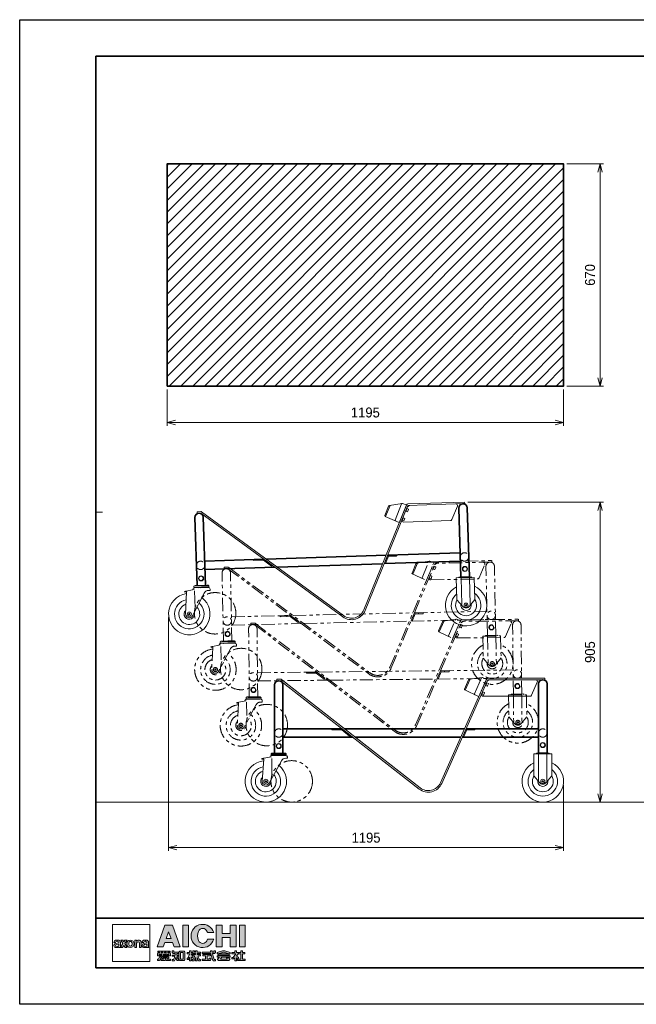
# Model space of a CAD drawing. Header units: millimetres. Extents: x 0 to 4200, y 0 to 2970.
# Tile 1 of 3: x 0 to 1859, y 0 to 2970. Entities that reach past the tile are written whole.
import ezdxf

# ---------------------------------------------------------------- set-up
doc = ezdxf.new("R2010")
doc.units = ezdxf.units.MM
doc.header["$LTSCALE"] = 10
doc.linetypes.add('ACISOTGB', pattern=[9, 4, -1, 1, -1, 1, -1])
doc.linetypes.add('AM_ISO02W050x2', pattern=[3.75, 3, -0.75])
doc.layers.get('0').update_dxf_attribs({"lineweight": 35})
doc.layers.get('Defpoints').update_dxf_attribs({"lineweight": 35})
for name, color, linetype, lineweight in [('ねじ類', 211, 'Continuous', 20), ('ハッチング', 140, 'Continuous', 9), ('中線', 3, 'Continuous', 20), ('中線2', 2, 'Continuous', 20), ('図枠', 7, 'Continuous', 35), ('太線', 7, 'Continuous', 35), ('寸法線', 1, 'Continuous', 13), ('想像線', 130, 'ACISOTGB', 13), ('細線', 1, 'Continuous', 13), ('隠線', 230, 'AM_ISO02W050x2', 13)]:
    doc.layers.add(name, color=color, linetype=linetype, lineweight=lineweight)
doc.styles.get("Standard").update_dxf_attribs({"font": 'HGPGothicM.ttf'})
doc.dimstyles.new('AICHI_JIS$0', dxfattribs={"dimtxt": 3, "dimasz": 2.5, "dimexe": 1, "dimexo": 1, "dimgap": 1.5, "dimtad": 3, "dimdec": 8, "dimdsep": 46, "dimtxsty": 'Standard', "dimblk": 'OPEN30', "dimcen": 0, "dimclrd": 1, "dimclre": 1, "dimclrt": 2, "dimazin": 2, "dimtp": 0.1, "dimtm": 0.1, "dimtfac": 0.71, "dimtdec": 8, "dimtmove": 0, "dimatfit": 3, "dimldrblk": 'OPEN30', "dimfxl": 20, "dimlwd": -1, "dimlwe": -1, "dimarcsym": 1})

# ---------------------------------------------------------------- blocks, each defined once
blk = doc.blocks.new('AICHI_SEIHIN_A3')
at = {"layer": '図枠'}
h = blk.add_hatch(color=256, dxfattribs=at)
h.paths.add_polyline_path([(46.02, 23.87), (43.77, 23.87), (41.4, 17.37), (43.27, 17.37), (43.72, 18.62), (46.08, 18.62), (46.52, 17.37), (48.4, 17.37)])
h.paths.add_polyline_path([(44.17, 19.87), (44.9, 21.85), (45.62, 19.87)], flags=16)
h.paths.add_polyline_path([(50.9, 23.87), (49.15, 23.87), (49.15, 17.37), (50.9, 17.37)])
h.paths.add_polyline_path([(53.91, 22.01, -0.679374), (56.47, 22.01, -0.02685), (56.59, 21.62), (58.5, 21.62, 6.854102), (58.5, 19.62), (56.59, 19.62, -0.02685), (56.47, 19.24, -0.679374), (53.91, 19.24, -0.190917)])
h.paths.add_polyline_path([(65.25, 23.87), (63.5, 23.87), (63.5, 21.37), (61, 21.37), (61, 23.87), (59.25, 23.87), (59.25, 17.37), (61, 17.37), (61, 20.12), (63.5, 20.12), (63.5, 17.37), (65.25, 17.37)])
h.paths.add_polyline_path([(68, 23.87), (66.25, 23.87), (66.25, 17.37), (68, 17.37)])
h = blk.add_hatch(color=256, dxfattribs=at)
h.paths.add_polyline_path([(29.62, 19.37), (29.16, 19.37, 0.414214), (28.41, 18.62), (28.91, 18.62, -0.414214), (29.28, 19), (29.5, 19, -0.40221), (29.87, 18.64, -0.370133), (29.82, 18.56), (28.85, 18.32, 0.916054), (29, 17.12), (29.5, 17.12, 0.162278), (29.87, 17.25, 0.043124), (29.91, 17.12), (30.42, 17.12, -0.085165), (30.37, 17.37), (30.37, 18.62, 0.414214)])
h.paths.add_polyline_path([(29.87, 18.19), (29.87, 17.69, -0.289702), (29.13, 17.39, -0.807898), (29.11, 18)], flags=16)
h.paths.add_polyline_path([(32.36, 19.37), (31.73, 19.37), (31.42, 18.84), (31.11, 19.37), (30.48, 19.37), (31.11, 18.3), (30.42, 17.12), (31.04, 17.12), (31.42, 17.77), (31.79, 17.12), (32.42, 17.12), (31.73, 18.3)])
h.paths.add_polyline_path([(32.25, 18.25, 1), (34.5, 18.25, 1)])
h.paths.add_polyline_path([(33.8, 18.69, -0.190913), (33.8, 17.81, -0.679397), (32.98, 17.81, -0.190913), (32.98, 18.69, -0.679397)], flags=16)
h.paths.add_polyline_path([(35.25, 19.04), (35.25, 19.37), (34.75, 19.37), (34.75, 17.12), (35.25, 17.12), (35.25, 18.44, -1), (36.12, 18.44), (36.12, 17.12), (36.62, 17.12), (36.62, 18.62, 0.742955)])
h.paths.add_polyline_path([(38.12, 19.37), (37.66, 19.37, 0.414214), (36.91, 18.62), (37.41, 18.62, -0.414214), (37.78, 19), (38, 19, -0.40221), (38.37, 18.64, -0.370133), (38.32, 18.56), (37.35, 18.32, 0.916054), (37.5, 17.12), (38, 17.12, 0.162278), (38.37, 17.25, 0.043124), (38.41, 17.12), (38.92, 17.12, -0.085165), (38.87, 17.37), (38.87, 18.62, 0.414214)])
h.paths.add_polyline_path([(38.37, 18.19), (38.37, 17.69, -0.289702), (37.63, 17.39, -0.807898), (37.61, 18)], flags=16)
h = blk.add_hatch(color=256, dxfattribs=at)
h.paths.add_polyline_path([(45.33, 15.5), (44.67, 15.5), (44.67, 15.75), (45.33, 15.75), (45.33, 16), (41.67, 16), (41.67, 15.75), (42.17, 15.75), (42.17, 15.5), (41.67, 15.5), (41.67, 15.37), (41.5, 15.37), (41.5, 14.62), (42, 14.62), (42, 15.12), (42.83, 15.12), (42.83, 14.62), (43, 14.62), (43, 14.5), (44.83, 14.5), (44.83, 14.75), (43.33, 14.75), (43.33, 15.12), (43.67, 15.12), (43.67, 14.87), (44, 14.87), (44, 15.12), (44.33, 15.12), (44.33, 14.87), (44.67, 14.87), (44.67, 15.12), (45, 15.12), (45, 14.62), (45.5, 14.62), (45.5, 15.37), (45.33, 15.37)])
h.paths.add_polyline_path([(44.17, 15.5), (43.67, 15.5), (43.67, 15.75), (44.17, 15.75)], flags=16)
h.paths.add_polyline_path([(43.17, 15.5), (42.67, 15.5), (42.67, 15.75), (43.17, 15.75)], flags=16)
h.paths.add_polyline_path([(42.67, 15), (42.33, 15), (42.33, 14.87), (42.17, 14.87), (42.17, 14.62), (42.67, 14.62)], flags=17)
h.paths.add_polyline_path([(45, 14.25), (44.83, 14.25), (44.83, 14.37), (42.17, 14.37), (41.83, 13.62), (41.5, 13.62), (41.5, 13.25), (42.1, 13.25), (42.5, 14), (42.83, 14), (42.83, 13.87), (43.17, 13.87), (43.17, 13.75), (43.33, 13.75), (43.33, 13.62), (42.5, 13.62), (42.5, 13.25), (43.83, 13.25), (43.83, 13.37), (44.17, 13.37), (44.17, 13.25), (45.5, 13.25), (45.5, 13.62), (44.5, 13.62), (44.5, 13.75), (44.67, 13.75), (44.67, 13.87), (44.83, 13.87), (44.83, 14), (45, 14)])
h.paths.add_polyline_path([(43.33, 14.12), (44.33, 14.12), (44.33, 14), (44.17, 14), (44.17, 13.87), (44, 13.87), (44, 13.75), (43.83, 13.75), (43.83, 13.87), (43.67, 13.87), (43.67, 14), (43.33, 14)], flags=16)
h.paths.add_polyline_path([(47.83, 14.87), (47.33, 14.87), (47.33, 15.37), (47.83, 15.37), (47.83, 15.75), (46.5, 15.75), (46.5, 16.12), (46, 16.12), (46, 15.5), (46.17, 15.5), (46.17, 15.37), (46.83, 15.37), (46.83, 14.87), (46, 14.87), (46, 14.5), (46.67, 14.5), (46.67, 14.12), (46.33, 13.5), (46, 13.5), (46, 13.12), (46.67, 13.12), (47, 13.75), (47, 14), (47.17, 14), (47.17, 13.75), (47.5, 13.25), (47.83, 13.25), (47.83, 13.5), (48, 13.5), (48, 13.37), (48.17, 13.37), (48.17, 13.25), (49.67, 13.25), (49.67, 13.37), (49.83, 13.37), (49.83, 15.87), (49.67, 15.87), (49.67, 16), (48.17, 16), (48.17, 15.87), (48, 15.87), (48, 13.62), (47.83, 13.62), (47.5, 14.12), (47.5, 14.5), (47.83, 14.5)])
h.paths.add_polyline_path([(48.5, 15.62), (49.33, 15.62), (49.33, 13.62), (48.5, 13.62)], flags=16)
h.paths.add_polyline_path([(51.67, 15.12), (51.67, 15.25), (52.17, 15.25), (52.17, 15.5), (52.33, 15.5), (52.33, 15.37), (53, 15.37), (53, 15), (52.17, 15), (52.17, 14.62), (52.67, 14.62), (52.67, 14.37), (52.33, 13.5), (52, 13.5), (52, 13.12), (52.56, 13.12), (53, 14.12), (53, 13.12), (53.5, 13.12), (53.5, 14.12), (53.94, 13.12), (54.5, 13.12), (54.5, 13.5), (54.17, 13.5), (53.83, 14.37), (53.83, 14.62), (54.5, 14.62), (54.5, 15), (53.5, 15), (53.5, 15.37), (54.5, 15.37), (54.5, 15.75), (53.5, 15.75), (53.5, 16.12), (53, 16.12), (53, 15.75), (52.67, 15.75), (52.67, 16.12), (52.17, 16.12), (52.17, 15.62), (51.67, 15.62), (51.67, 16.12), (51.17, 16.12), (51.17, 15.62), (50.5, 15.62), (50.5, 15.25), (51.17, 15.25), (51.17, 15.12), (50.67, 13.87), (50.5, 13.87), (50.5, 13.5), (51, 13.5), (51, 14.12), (51.17, 14.12), (51.17, 13.12), (51.67, 13.12), (51.67, 14.25), (51.83, 14.25), (51.83, 14), (52.17, 14), (52.17, 14.5)])
h.paths.add_polyline_path([(57.5, 15), (55.17, 15), (55.17, 14.62), (56, 14.62), (56, 13.62), (55, 13.62), (55, 13.25), (57.5, 13.25), (57.5, 13.37), (57.67, 13.37), (57.67, 13.87), (57.17, 13.87), (57.17, 13.62), (56.5, 13.62), (56.5, 14.62), (57.5, 14.62)], flags=17)
h.paths.add_polyline_path([(59, 16.12), (58.5, 16.12), (58.5, 15.75), (58, 15.75), (58, 16.12), (57.5, 16.12), (57.5, 15.75), (55, 15.75), (55, 15.37), (57.67, 15.37), (57.67, 15.12), (58.2, 13.25), (58.33, 13.25), (58.33, 13.12), (59, 13.12), (59, 13.5), (58.67, 13.5), (58.17, 15.25), (58.17, 15.37), (58.83, 15.37), (58.83, 15.5), (59, 15.5)])
h.paths.add_polyline_path([(61.5, 15.75), (63.17, 15.25), (63.5, 15.25), (63.5, 15.62), (61.83, 16.12), (61.17, 16.12), (59.5, 15.62), (59.5, 15.25), (59.83, 15.25)])
h.paths.add_polyline_path([(63.17, 15.25), (59.83, 15.25), (59.83, 14.87), (63.17, 14.87)])
h.paths.add_polyline_path([(63.5, 14.62), (59.5, 14.62), (59.5, 14.25), (60.17, 14.25), (60.17, 14.12), (59.67, 13.62), (59.67, 13.37), (59.83, 13.37), (59.83, 13.25), (63.17, 13.25), (63.17, 13.37), (63.33, 13.37), (63.33, 13.62), (63, 14.12), (62.33, 14.12), (62.33, 13.87), (62.5, 13.87), (62.5, 13.62), (60.5, 13.62), (60.83, 14.12), (60.83, 14.25), (63.5, 14.25)])
h.paths.add_polyline_path([(65.83, 15.62), (65.33, 15.62), (65.33, 16.12), (64.83, 16.12), (64.83, 15.62), (64, 15.62), (64, 15.25), (65.17, 15.25), (64.33, 14.12), (64, 14.12), (64, 13.75), (64.5, 13.75), (64.83, 14), (64.83, 13.12), (65.33, 13.12), (65.33, 14), (65.5, 14), (65.5, 13.87), (66, 13.87), (66, 14.25), (65.33, 14.5), (65.83, 15.25), (65.83, 15.37)])
h.paths.add_polyline_path([(67.83, 15.62), (67.17, 15.62), (67.17, 16.12), (66.67, 16.12), (66.67, 15.62), (66, 15.62), (66, 15.37), (66, 15.25), (66.67, 15.25), (66.67, 13.62), (65.67, 13.62), (65.67, 13.25), (68, 13.25), (68, 13.62), (67.17, 13.62), (67.17, 15.25), (67.83, 15.25)])
at = {"layer": '図枠', "color": 1, "lineweight": 25}
for p, q in [((0, 297), (420, 297)), ((0, 0), (0, 297)), ((420, 0), (0, 0))]:
    blk.add_line(p, q, dxfattribs=at)
at = {"layer": '図枠'}
for p, q in [((23, 11), (23, 286)), ((23, 286), (408, 286)), ((23, 26), (408, 26)), ((408, 11), (23, 11))]:
    blk.add_line(p, q, dxfattribs=at)
at = {"layer": '図枠', "color": 1, "lineweight": 15}
blk.add_line((23, 148.5), (25, 148.5), dxfattribs=at)
at = {"layer": '図枠', "color": 7, "linetype": 'Continuous', "lineweight": 0}
for p, q in [((56.59, 21.62), (58.5, 21.62)), ((28.41, 18.62), (28.91, 18.62)), ((29.82, 18.56), (28.85, 18.32)), ((29.87, 18.19), (29.11, 18)), ((29.62, 19.37), (29.16, 19.37)), ((29.28, 19), (29.5, 19)), ((29.87, 18.19), (29.87, 17.69)), ((30.37, 17.37), (30.37, 18.62)), ((36.91, 18.62), (37.41, 18.62)), ((38.32, 18.56), (37.35, 18.32)), ((38.37, 18.19), (37.61, 18)), ((38.12, 19.37), (37.66, 19.37)), ((37.78, 19), (38, 19)), ((38.37, 18.19), (38.37, 17.69)), ((38.87, 17.37), (38.87, 18.62)), ((56.59, 19.62), (58.5, 19.62)), ((29.5, 17.12), (29, 17.12)), ((29.91, 17.12), (30.42, 17.12)), ((38, 17.12), (37.5, 17.12)), ((38.41, 17.12), (38.92, 17.12)), ((42.83, 15.12), (42, 15.12)), ((42, 15.12), (42, 14.62)), ((42.17, 14.87), (42.33, 14.87)), ((42.17, 14.62), (42.17, 14.87)), ((42.33, 14.87), (42.33, 15)), ((42.33, 15), (42.67, 15)), ((46, 16.12), (46, 15.5)), ((46, 15.5), (46.17, 15.5)), ((46.83, 14.87), (46, 14.87)), ((46, 14.87), (46, 14.5)), ((46.17, 15.5), (46.17, 15.37)), ((46.17, 15.37), (46.83, 15.37)), ((46.83, 15.37), (46.83, 14.87)), ((48.17, 15.87), (48, 15.87)), ((48, 15.87), (48, 13.62)), ((49.67, 16), (48.17, 16)), ((48.17, 16), (48.17, 15.87)), ((49.67, 15.87), (49.67, 16)), ((49.83, 15.87), (49.67, 15.87)), ((49.83, 13.37), (49.83, 15.87)), ((51.17, 15.62), (50.5, 15.62)), ((50.5, 15.62), (50.5, 15.25)), ((50.5, 15.25), (51.17, 15.25)), ((50.67, 13.87), (51.17, 15.12)), ((51.17, 16.12), (51.17, 15.62)), ((51.67, 16.12), (51.17, 16.12)), ((51.17, 15.25), (51.17, 15.12)), ((51.67, 15.62), (51.67, 16.12)), ((52.17, 15.62), (51.67, 15.62)), ((51.67, 15.12), (51.67, 15.25)), ((51.67, 15.25), (52.17, 15.25)), ((51.67, 15.12), (52.17, 14.5)), ((52.67, 16.12), (52.17, 16.12)), ((52.17, 16.12), (52.17, 15.62)), ((52.17, 15.25), (52.17, 15.5)), ((52.17, 15.5), (52.33, 15.5)), ((53, 15), (52.17, 15)), ((52.17, 15), (52.17, 14.62)), ((52.33, 15.5), (52.33, 15.37)), ((52.33, 15.37), (53, 15.37)), ((52.67, 15.75), (52.67, 16.12)), ((53, 15.75), (52.67, 15.75)), ((53.5, 16.12), (53, 16.12)), ((53, 16.12), (53, 15.75)), ((53, 15.37), (53, 15)), ((53.5, 15.75), (53.5, 16.12)), ((54.5, 15.75), (53.5, 15.75)), ((53.5, 15), (53.5, 15.37)), ((53.5, 15.37), (54.5, 15.37)), ((54.5, 15), (53.5, 15)), ((54.5, 15.37), (54.5, 15.75)), ((54.5, 14.62), (54.5, 15)), ((55, 15.75), (55, 15.37)), ((57.5, 15.75), (55, 15.75)), ((55, 15.37), (57.67, 15.37)), ((58, 16.12), (57.5, 16.12)), ((57.5, 16.12), (57.5, 15.75)), ((57.67, 15.37), (57.67, 15.12)), ((57.67, 15.12), (58.2, 13.25)), ((58, 15.75), (58, 16.12)), ((58.5, 15.75), (58, 15.75)), ((58.17, 15.25), (58.17, 15.37)), ((58.17, 15.37), (58.83, 15.37)), ((58.17, 15.25), (58.67, 13.5)), ((59, 16.12), (58.5, 16.12)), ((58.5, 16.12), (58.5, 15.75)), ((58.83, 15.37), (58.83, 15.5)), ((58.83, 15.5), (59, 15.5)), ((59, 15.5), (59, 16.12)), ((59.5, 15.62), (61.17, 16.12)), ((59.5, 15.62), (59.5, 15.25)), ((59.5, 15.25), (59.83, 15.25)), ((59.83, 15.25), (61.5, 15.75)), ((61.83, 16.12), (61.17, 16.12)), ((63.17, 15.25), (61.5, 15.75)), ((63.5, 15.62), (61.83, 16.12)), ((63.17, 15.25), (63.5, 15.25)), ((63.5, 15.25), (63.5, 15.62)), ((64.83, 15.62), (64, 15.62)), ((64, 15.62), (64, 15.25)), ((64, 15.25), (65.17, 15.25)), ((65.17, 15.25), (64.33, 14.12)), ((64.83, 16.12), (64.83, 15.62)), ((65.83, 15.25), (65.83, 15.37)), ((41.83, 13.62), (41.5, 13.62)), ((41.5, 13.62), (41.5, 13.25)), ((41.5, 13.25), (42.1, 13.25)), ((42.17, 14.37), (41.83, 13.62)), ((42.5, 14), (42.1, 13.25)), ((44.83, 14.37), (42.17, 14.37)), ((42.5, 14), (42.83, 14)), ((43.33, 13.62), (42.5, 13.62)), ((42.5, 13.62), (42.5, 13.25)), ((42.5, 13.25), (43.83, 13.25)), ((42.83, 14), (42.83, 13.87)), ((42.83, 13.87), (43.17, 13.87)), ((43.17, 13.87), (43.17, 13.75)), ((43.17, 13.75), (43.33, 13.75)), ((43.33, 13.75), (43.33, 13.62)), ((43.83, 13.25), (43.83, 13.37)), ((43.83, 13.37), (44.17, 13.37)), ((44.17, 13.37), (44.17, 13.25)), ((44.17, 13.25), (45.5, 13.25)), ((44.5, 13.62), (44.5, 13.75)), ((44.5, 13.75), (44.67, 13.75)), ((45.5, 13.62), (44.5, 13.62)), ((44.67, 13.75), (44.67, 13.87)), ((44.67, 13.87), (44.83, 13.87)), ((44.83, 14.25), (44.83, 14.37)), ((45, 14.25), (44.83, 14.25)), ((44.83, 13.87), (44.83, 14)), ((44.83, 14), (45, 14)), ((45, 14), (45, 14.25)), ((45.5, 13.25), (45.5, 13.62)), ((46, 14.5), (46.67, 14.5)), ((46.33, 13.5), (46, 13.5)), ((46, 13.5), (46, 13.12)), ((46, 13.12), (46.67, 13.12)), ((46.67, 14.12), (46.33, 13.5)), ((46.67, 14.5), (46.67, 14.12)), ((47, 13.75), (46.67, 13.12)), ((47, 13.75), (47, 14)), ((47, 14), (47.17, 14)), ((47.17, 14), (47.17, 13.75)), ((47.17, 13.75), (47.5, 13.25)), ((47.5, 14.12), (47.5, 14.5)), ((47.5, 14.12), (47.83, 13.62)), ((47.5, 13.25), (47.83, 13.25)), ((48, 13.62), (47.83, 13.62)), ((47.83, 13.25), (47.83, 13.5)), ((47.83, 13.5), (48, 13.5)), ((48, 13.5), (48, 13.37)), ((48, 13.37), (48.17, 13.37)), ((48.17, 13.37), (48.17, 13.25)), ((48.17, 13.25), (49.67, 13.25)), ((49.67, 13.25), (49.67, 13.37)), ((49.67, 13.37), (49.83, 13.37)), ((50.67, 13.87), (50.5, 13.87)), ((50.5, 13.87), (50.5, 13.5)), ((50.5, 13.5), (51, 13.5)), ((51, 13.5), (51, 14.12)), ((51, 14.12), (51.17, 14.12)), ((51.17, 14.12), (51.17, 13.12)), ((51.17, 13.12), (51.67, 13.12)), ((51.67, 13.12), (51.67, 14.25)), ((51.67, 14.25), (51.83, 14.25)), ((51.83, 14.25), (51.83, 14)), ((51.83, 14), (52.17, 14)), ((52.33, 13.5), (52, 13.5)), ((52, 13.5), (52, 13.12)), ((52, 13.12), (52.56, 13.12)), ((52.17, 14.62), (52.67, 14.62)), ((52.17, 14), (52.17, 14.5)), ((52.67, 14.37), (52.33, 13.5)), ((53, 14.12), (52.56, 13.12)), ((52.67, 14.62), (52.67, 14.37)), ((53, 14.12), (53, 13.12)), ((53, 13.12), (53.5, 13.12)), ((53.5, 13.12), (53.5, 14.12)), ((53.5, 14.12), (53.94, 13.12)), ((53.83, 14.37), (53.83, 14.62)), ((53.83, 14.62), (54.5, 14.62)), ((53.83, 14.37), (54.17, 13.5)), ((53.94, 13.12), (54.5, 13.12)), ((54.5, 13.5), (54.17, 13.5)), ((54.5, 13.12), (54.5, 13.5)), ((58.2, 13.25), (58.33, 13.25)), ((58.33, 13.25), (58.33, 13.12)), ((58.33, 13.12), (59, 13.12)), ((59, 13.5), (58.67, 13.5)), ((59, 13.12), (59, 13.5)), ((59.5, 14.62), (59.5, 14.25)), ((63.5, 14.62), (59.5, 14.62)), ((59.5, 14.25), (60.17, 14.25)), ((60.17, 14.12), (59.67, 13.62)), ((59.67, 13.62), (59.67, 13.37)), ((59.67, 13.37), (59.83, 13.37)), ((59.83, 13.37), (59.83, 13.25)), ((59.83, 13.25), (63.17, 13.25)), ((60.17, 14.25), (60.17, 14.12)), ((60.83, 14.12), (60.5, 13.62)), ((62.5, 13.62), (60.5, 13.62)), ((60.83, 14.12), (60.83, 14.25)), ((60.83, 14.25), (63.5, 14.25)), ((63, 14.12), (62.33, 14.12)), ((62.33, 14.12), (62.33, 13.87)), ((62.33, 13.87), (62.5, 13.87)), ((62.5, 13.87), (62.5, 13.62)), ((63, 14.12), (63.33, 13.62)), ((63.17, 13.25), (63.17, 13.37)), ((63.17, 13.37), (63.33, 13.37)), ((63.33, 13.37), (63.33, 13.62)), ((63.5, 14.25), (63.5, 14.62)), ((64.33, 14.12), (64, 14.12)), ((64, 14.12), (64, 13.75)), ((64, 13.75), (64.5, 13.75)), ((64.5, 13.75), (64.83, 14)), ((64.83, 14), (64.83, 13.12)), ((64.83, 13.12), (65.33, 13.12)), ((65.33, 13.12), (65.33, 14)), ((65.33, 14), (65.5, 14)), ((65.5, 14), (65.5, 13.87)), ((65.5, 13.87), (66, 13.87)), ((66, 13.87), (66, 14.25))]:
    blk.add_line(p, q, dxfattribs=at)
for points in [[(28, 24.12), (28, 12.87), (39.25, 12.87), (39.25, 24.12)], [(49.15, 23.87), (49.15, 17.37), (50.9, 17.37), (50.9, 23.87)], [(61, 20.12), (61, 17.37), (59.25, 17.37), (59.25, 23.87), (61, 23.87), (61, 21.37), (63.5, 21.37), (63.5, 23.87), (65.25, 23.87), (65.25, 17.37), (63.5, 17.37), (63.5, 20.12)], [(66.25, 23.87), (66.25, 17.37), (68, 17.37), (68, 23.87)], [(45.62, 19.87), (44.17, 19.87), (44.9, 21.85)], [(42.67, 15.5), (42.67, 15.75), (43.17, 15.75), (43.17, 15.5)], [(43.67, 15.5), (43.67, 15.75), (44.17, 15.75), (44.17, 15.5)], [(48.5, 15.62), (48.5, 13.62), (49.33, 13.62), (49.33, 15.62)], [(55.17, 14.62), (55.17, 15), (57.5, 15), (57.5, 14.62), (56.5, 14.62), (56.5, 13.62), (57.17, 13.62), (57.17, 13.87), (57.67, 13.87), (57.67, 13.37), (57.5, 13.37), (57.5, 13.25), (55, 13.25), (55, 13.62), (56, 13.62), (56, 14.62)], [(59.83, 15.25), (59.83, 14.87), (63.17, 14.87), (63.17, 15.25)], [(43.33, 14.12), (43.33, 14), (43.67, 14), (43.67, 13.87), (43.83, 13.87), (43.83, 13.75), (44, 13.75), (44, 13.87), (44.17, 13.87), (44.17, 14), (44.33, 14), (44.33, 14.12)]]:
    blk.add_lwpolyline(points, close=True, dxfattribs=at)
for points in [[(43.27, 17.37), (41.4, 17.37), (43.77, 23.87), (46.02, 23.87), (48.4, 17.37), (46.52, 17.37)], [(31.42, 17.77), (31.04, 17.12), (30.42, 17.12), (31.11, 18.3)], [(31.42, 18.84), (31.11, 19.37), (30.48, 19.37), (31.11, 18.3)], [(31.42, 18.84), (31.73, 19.37), (32.36, 19.37), (31.73, 18.3)], [(31.42, 17.77), (31.79, 17.12), (32.42, 17.12), (31.73, 18.3)], [(35.25, 19.04), (35.25, 19.37), (34.75, 19.37), (34.75, 17.12), (35.25, 17.12), (35.25, 18.44)], [(36.12, 18.44), (36.12, 17.12), (36.62, 17.12), (36.62, 18.62)], [(43.27, 17.37), (43.72, 18.62), (46.08, 18.62), (46.52, 17.37)], [(42.83, 15.12), (42.83, 14.62), (43, 14.62), (43, 14.5), (44.83, 14.5), (44.83, 14.75), (43.33, 14.75), (43.33, 15.12), (43.67, 15.12), (43.67, 14.87), (44, 14.87), (44, 15.12), (44.33, 15.12), (44.33, 14.87), (44.67, 14.87), (44.67, 15.12), (45, 15.12), (45, 14.62), (45.5, 14.62), (45.5, 15.37), (45.33, 15.37), (45.33, 15.5), (44.67, 15.5), (44.67, 15.75), (45.33, 15.75), (45.33, 16), (41.67, 16), (41.67, 15.75), (42.17, 15.75), (42.17, 15.5), (41.67, 15.5), (41.67, 15.37), (41.5, 15.37), (41.5, 14.62), (42, 14.62)], [(42.17, 14.62), (42.67, 14.62), (42.67, 15)], [(47.5, 14.5), (47.83, 14.5), (47.83, 14.87), (47.33, 14.87), (47.33, 15.37), (47.83, 15.37), (47.83, 15.75), (46.5, 15.75), (46.5, 16.12), (46, 16.12)], [(65.83, 15.37), (65.83, 15.62), (65.33, 15.62), (65.33, 16.12), (64.83, 16.12)], [(65.83, 15.25), (65.33, 14.5), (66, 14.25)], [(66, 15.37), (66, 15.25), (66.67, 15.25), (66.67, 13.62), (65.67, 13.62), (65.67, 13.25), (68, 13.25), (68, 13.62)], [(68, 13.62), (67.17, 13.62), (67.17, 15.25), (67.83, 15.25), (67.83, 15.62), (67.17, 15.62), (67.17, 16.12), (66.67, 16.12), (66.67, 15.62), (66, 15.62), (66, 15.37)]]:
    blk.add_lwpolyline(points, dxfattribs=at)
blk.add_circle((33.37, 18.25), 1.12, dxfattribs=at)
for centre, radius, start, end in [((55.15, 20.62), 3.5, 16.6015, 343.3985), ((57.4, 20.62), 3.75, 158.3818, 201.6182), ((55.19, 21.5), 1.38, 21.619, 158.381), ((52.98, 20.62), 3.75, 15.4667, 21.6189), ((28.98, 17.73), 0.604, 102.0571, 272.0226), ((29.16, 18.62), 0.75, 90, 180), ((29.19, 17.69), 0.312, 104.0317, 259.7805), ((29.28, 18.62), 0.375, 90, 180), ((29.5, 18.62), 0.375, 2.36, 90.002), ((29.62, 18.62), 0.75, 0, 90), ((29.8, 18.63), 0.075, 284.0387, 5.2835), ((34.1, 18.25), 1.21, 158.3819, 201.6181), ((33.39, 18.53), 0.442, 21.6192, 158.3808), ((32.68, 18.25), 1.21, 338.3819, 21.6181), ((35.87, 18.62), 0.75, 0, 146.4427), ((35.69, 18.44), 0.438, 0, 180), ((37.48, 17.73), 0.604, 102.0571, 272.0226), ((37.66, 18.62), 0.75, 90, 180), ((37.69, 17.69), 0.312, 104.0317, 259.7805), ((37.78, 18.62), 0.375, 90, 180), ((38, 18.62), 0.375, 2.36, 90.002), ((38.12, 18.62), 0.75, 0, 90), ((38.3, 18.63), 0.075, 284.0387, 5.2835), ((55.19, 19.75), 1.38, 201.619, 338.381), ((52.98, 20.62), 3.75, 338.3811, 344.5333), ((29.27, 18.12), 0.75, 259.7781, 324.4038), ((29.5, 17.75), 0.625, 270, 306.8699), ((30.61, 17.37), 0.75, 189.5968, 199.4741), ((31.12, 17.37), 0.75, 180.0031, 199.4745), ((33.39, 17.97), 0.442, 201.6192, 338.3808), ((37.77, 18.12), 0.75, 259.7781, 324.4038), ((38, 17.75), 0.625, 270, 306.8699), ((39.11, 17.37), 0.75, 189.5968, 199.4741), ((39.62, 17.37), 0.75, 180.0031, 199.4745)]:
    blk.add_arc(centre, radius, start, end, dxfattribs=at)
blk = doc.blocks.new('SW_8_ｂ')
at = {"layer": 'ねじ類'}
blk.add_circle((0, 0), 7.7, dxfattribs=at)
blk = doc.blocks.new('六角ﾎﾞﾙﾄ_M8_ｂ')
at = {"layer": 'ねじ類'}
for p, q in [((-3.8, 6.5), (-7.5, 0)), ((-7.5, 0), (-3.8, -6.5)), ((3.8, 6.5), (-3.8, 6.5)), ((7.5, 0), (3.8, 6.5)), ((3.8, -6.5), (7.5, 0)), ((-3.8, -6.5), (3.8, -6.5))]:
    blk.add_line(p, q, dxfattribs=at)
blk.add_circle((0, 0), 6.5, dxfattribs=at)
blk = doc.blocks.new('六角穴付_P2_M5_a')
at = {"layer": 'ねじ類'}
for p, q in [((-4.2, 0), (-4.2, 4.5)), ((-4.2, 0), (-4.2, -1.3)), ((-4.2, 0), (0, 0)), ((-3.8, 5), (3.8, 5)), ((0, -1.3), (-0.8, 0)), ((0, 0), (0.8, -1.3)), ((4.2, 0), (0, 0)), ((4.2, 0), (4.2, 4.5)), ((4.2, 0), (4.2, -1.3)), ((4.2, -1.3), (-4.2, -1.3))]:
    blk.add_line(p, q, dxfattribs=at)
for centre, start, end in [((-3.8, 4.5), 90, 180), ((3.8, 4.5), 0, 90)]:
    blk.add_arc(centre, 0.5, start, end, dxfattribs=at)
blk = doc.blocks.new('ｴｯｸｽ台車_d')
at = {"layer": '中線'}
for p, q in [((-801.7, 370.5), (-790.7, 370.5)), ((-801.7, 366), (-801.7, 370.5)), ((-801.7, 366), (-790.7, 366)), ((-790.7, 366), (-372.7, 39.4)), ((-787.9, 369.5), (-369.9, 43)), ((-308.8, 58.2), (-169.6, 370.8)), ((-304.7, 56.4), (-165.5, 369)), ((-167.5, 364.4), (-160.5, 369)), ((-165.5, 373.5), (5.7, 373.5)), ((5.7, 369), (-165.5, 369)), ((-34.4, 322), (-16.6, 362)), ((5.7, 373.5), (5.7, 369)), ((-180, 319), (-39, 319)), ((-847, 131.5), (-818.1, 136.6)), ((-847, 131.5), (-846.6, 129.2)), ((-846.6, 129.2), (-842.6, 129.9)), ((-841.4, 129.3), (-846, 63.3)), ((-788.1, 124.4), (-825.4, 57.2)), ((-818.5, 146), (-818.5, 143.5)), ((-773.5, 146), (-818.5, 146)), ((-818.1, 142.2), (-818.5, 143.5)), ((-796, 142.2), (-818.1, 142.2)), ((-817, 141), (-775, 141)), ((-817, 131.8), (-817, 79.4)), ((-796, 148), (-814, 148)), ((-796, 148), (-777.9, 148)), ((-796, 142.2), (-773.9, 142.2)), ((-775, 132.1), (-770, 132.1)), ((-773.9, 142.2), (-773.5, 143.5)), ((-773.5, 146), (-773.5, 143.5)), ((-770, 136), (-770, 132.1)), ((-27, 145.7), (-27, 79.2)), ((-27, 145.7), (27, 145.7)), ((-18.8, 148), (18.8, 148)), ((-18.8, 148), (-18.8, 145.7)), ((-12.5, 145.7), (-12.5, 64.8)), ((12.5, 145.7), (12.5, 64.6)), ((18.8, 148), (18.8, 145.7)), ((27, 145.7), (27, 79.2)), ((-27, 79.2), (-10, 58.9)), ((27, 79.2), (10, 58.9))]:
    blk.add_line(p, q, dxfattribs=at)
for centre, radius in [((-835, 62.5), 6.25), ((-835, 62.5), 1.5), ((0, 62.5), 6.25), ((0, 62.5), 1.5)]:
    blk.add_circle(centre, radius, dxfattribs=at)
for centre, radius, start, end in [((-790.7, 366), 4.5, 52, 90), ((-165.5, 369), 4.5, 90, 156), ((-21.2, 364), 5, 336, 90), ((-180, 324), 5, 156, 270), ((-39, 324), 5, 270, 336), ((-835, 62.5), 62.5, 96.1912, 50.8742), ((-843.9, 129.5), 2.5, 356, 100), ((-842.4, 129), 1, 356, 100), ((-817, 136), 5, 90, 181.0507), ((-814, 142), 6, 90, 138.1897), ((-813.7, 142.4), 2.78, 183.6737, 209.7384), ((-813.2, 142.4), 2.78, 183.6737, 209.7384), ((-810.8, 142.4), 2.78, 183.6737, 209.7384), ((-806.9, 142.4), 2.78, 183.6737, 209.7384), ((-801.7, 142.4), 2.78, 183.6737, 209.7384), ((-806.9, 142.4), 2.78, 330.2616, 337.6564), ((-801.7, 142.4), 2.78, 330.2616, 356.3263), ((-796, 142.4), 2.78, 183.6737, 209.7384), ((-796, 142.4), 2.78, 330.2616, 356.3263), ((-790.2, 142.4), 2.78, 183.6737, 209.7384), ((-775, 117.1), 15, 90, 151.0111), ((-790.2, 142.4), 2.78, 330.2616, 356.3263), ((-785.1, 142.4), 2.78, 202.3436, 209.7384), ((-785.1, 142.4), 2.78, 330.2616, 356.3263), ((-781.1, 142.4), 2.78, 330.2616, 356.3263), ((-777.9, 142), 6, 41.8103, 90), ((-778.8, 142.4), 2.78, 330.2616, 356.3263), ((-778.2, 142.4), 2.78, 330.2616, 356.3263), ((-775, 136), 5, 0, 90), ((0, 62.5), 62.5, 115.5946, 64.4054), ((-835, 62.5), 44.5, 100.3657, 46.6997), ((-835, 62.5), 31.5, 106.4931, 40.5723), ((0, 62.5), 44.5, 127.3543, 52.6457), ((-835, 62.5), 15.5, 131.263, 15.8024), ((-835, 62.5), 11, 176.0543, 331.0111), ((0, 62.5), 31.5, 148.9973, 31.5885), ((0, 62.5), 15.5, 170.0303, 9.9697), ((-345.3, 74.5), 44.5, 232, 336), ((-345.3, 74.5), 40, 232, 336), ((0, 67.2), 13, 219.2495, 320.7505)]:
    blk.add_arc(centre, radius, start, end, dxfattribs=at)
at = {"layer": '中線2'}
for p, q in [((-223.8, 368.7), (-236.1, 340.9)), ((-182.7, 375.9), (-221.4, 370.4)), ((-205.9, 326.2), (-184.3, 374.7)), ((-192.8, 318.8), (-170, 369.9)), ((-170.6, 371.2), (-181.7, 375.7)), ((-235.2, 338.3), (-194.1, 318.3)), ((-636, 217.6), (-636, 220.8)), ((-636, 220.8), (-606, 220.8)), ((-606, 217.6), (-636, 217.6)), ((-606, 217.6), (-582.3, 199.1)), ((-580.3, 201.7), (-604, 220.1)), ((-242.1, 197), (-232.3, 218.9)), ((-229.4, 217.6), (-239.2, 195.7)), ((-229.4, 220.8), (-205.4, 220.8)), ((-229.4, 217.6), (-205.4, 217.6)), ((-205.4, 217.6), (-205.4, 220.8)), ((-582.3, 199.1), (-580.3, 201.7)), ((-242.1, 197), (-239.2, 195.7))]:
    blk.add_line(p, q, dxfattribs=at)
for centre, radius, start, end in [((-221, 367.4), 3, 98, 156), ((-182.5, 373.9), 2, 68, 156), ((-170.9, 370.3), 1, 336, 68), ((-234.3, 340.1), 2, 156, 244), ((-204.1, 325.4), 2, 156, 244), ((-193.7, 319.2), 1, 244, 336), ((-606, 217.6), 3.2, 52, 90), ((-229.4, 217.6), 3.2, 90, 156.0018)]:
    blk.add_arc(centre, radius, start, end, dxfattribs=at)
at = {"layer": '太線'}
for p, q in [((-808.7, 148), (-808.7, 353.3)), ((-783.3, 148), (-783.3, 353.3)), ((-12.7, 148), (-12.7, 356.3)), ((12.7, 148), (12.7, 356.3)), ((-783.3, 220.8), (-604.9, 220.8)), ((-597.5, 220.8), (-236.4, 220.8)), ((-231.5, 220.8), (-12.7, 220.8)), ((-783.3, 195.8), (-572.9, 195.8)), ((-565.5, 195.8), (-247.5, 195.8)), ((-242.6, 195.8), (-12.7, 195.8)), ((12.7, 148), (-12.7, 148))]:
    blk.add_line(p, q, dxfattribs=at)
for centre in [(-796, 353.3), (0, 356.3)]:
    blk.add_arc(centre, 12.7, 0, 180, dxfattribs=at)
at = {"layer": '想像線'}
blk.add_circle((-757, 62.5), 62.5, dxfattribs=at)
at = {"layer": '細線'}
for p, q in [((-233.9, 337.7), (-219.2, 370.7)), ((-616, 217.6), (-616, 220.8)), ((-596.1, 214), (-598.1, 211.4)), ((-233.5, 208.5), (-236.4, 209.8)), ((-219.4, 220.8), (-219.4, 217.6))]:
    blk.add_line(p, q, dxfattribs=at)
for centre in [(-835, 62.5), (0, 62.5)]:
    blk.add_circle(centre, 2, dxfattribs=at)
at = {"layer": '隠線'}
for centre in [(-796, 208.3), (0, 208.3)]:
    blk.add_circle(centre, 12.7, dxfattribs=at)
at = {"layer": 'ねじ類', "rotation": 246}
for p in [(-170, 355.7), (-182.2, 328.3)]:
    blk.add_blockref('六角穴付_P2_M5_a', p, dxfattribs=at)
at = {"layer": 'ねじ類'}
for name, p in [('SW_8_ｂ', (0, 172)), ('六角ﾎﾞﾙﾄ_M8_ｂ', (0, 172)), ('SW_8_ｂ', (-796, 169)), ('六角ﾎﾞﾙﾄ_M8_ｂ', (-796, 169))]:
    blk.add_blockref(name, p, dxfattribs=at)
blk = doc.blocks.new('ｴｯｸｽ台車(想像線)_d')
at = {"layer": '想像線'}
for p, q in [((-801.7, 370.5), (-790.7, 370.5)), ((-801.7, 366), (-801.7, 370.5)), ((-801.7, 366), (-790.7, 366)), ((-790.7, 366), (-372.7, 39.4)), ((-787.9, 369.5), (-369.9, 43)), ((-308.8, 58.2), (-169.6, 370.8)), ((-304.7, 56.4), (-165.5, 369)), ((-223.8, 368.7), (-236.1, 340.9)), ((-233.9, 337.7), (-219.2, 370.7)), ((-182.7, 375.9), (-221.4, 370.4)), ((-205.9, 326.2), (-184.3, 374.7)), ((-192.8, 318.8), (-170, 369.9)), ((-170.6, 371.2), (-181.7, 375.7)), ((-172.9, 352.3), (-169.5, 360.1)), ((-168.3, 359.6), (-170, 355.7)), ((-168.3, 359.6), (-169.5, 360.1)), ((-168.3, 359.6), (-164.2, 357.7)), ((-167.5, 364.4), (-160.5, 369)), ((-163.9, 357.1), (-167, 350.2)), ((-165.5, 373.5), (5.7, 373.5)), ((5.7, 369), (-165.5, 369)), ((-34.4, 322), (-16.6, 362)), ((5.7, 373.5), (5.7, 369)), ((-808.7, 148), (-808.7, 353.3)), ((-783.3, 148), (-783.3, 353.3)), ((-235.2, 338.3), (-194.1, 318.3)), ((-185.1, 324.9), (-181.7, 332.7)), ((-183.9, 324.4), (-182.2, 328.3)), ((-182.2, 328.3), (-183.7, 328.1)), ((-183.4, 328.8), (-181.9, 329)), ((-180.5, 332.2), (-182.2, 328.3)), ((-180.5, 332.2), (-181.7, 332.7)), ((-180.5, 332.2), (-176.4, 330.3)), ((-176.1, 329.7), (-179.2, 322.8)), ((-171.7, 351.8), (-172.9, 352.3)), ((-171.7, 351.8), (-170, 355.7)), ((-171.7, 351.8), (-167.6, 350)), ((-170, 355.7), (-171.5, 355.5)), ((-171.2, 356.2), (-169.7, 356.4)), ((-12.7, 148), (-12.7, 356.3)), ((12.7, 148), (12.7, 356.3)), ((-183.9, 324.4), (-185.1, 324.9)), ((-183.9, 324.4), (-179.8, 322.6)), ((-180, 319), (-39, 319)), ((-783.3, 220.8), (-604.9, 220.8)), ((-636, 217.6), (-636, 220.8)), ((-636, 220.8), (-606, 220.8)), ((-606, 217.6), (-636, 217.6)), ((-616, 217.6), (-616, 220.8)), ((-606, 217.6), (-582.3, 199.1)), ((-580.3, 201.7), (-604, 220.1)), ((-596.1, 214), (-598.1, 211.4)), ((-597.5, 220.8), (-236.4, 220.8)), ((-242.1, 197), (-232.3, 218.9)), ((-229.4, 217.6), (-239.2, 195.7)), ((-233.5, 208.5), (-236.4, 209.8)), ((-231.5, 220.8), (-12.7, 220.8)), ((-229.4, 220.8), (-205.4, 220.8)), ((-229.4, 217.6), (-205.4, 217.6)), ((-219.4, 220.8), (-219.4, 217.6)), ((-205.4, 217.6), (-205.4, 220.8)), ((-783.3, 195.8), (-572.9, 195.8)), ((-582.3, 199.1), (-580.3, 201.7)), ((-565.5, 195.8), (-247.5, 195.8)), ((-242.6, 195.8), (-12.7, 195.8)), ((-242.1, 197), (-239.2, 195.7)), ((-3.8, 178.5), (-7.5, 172)), ((3.8, 178.5), (-3.8, 178.5)), ((7.5, 172), (3.8, 178.5)), ((-799.7, 175.5), (-803.5, 169)), ((-803.5, 169), (-799.7, 162.5)), ((-792.2, 175.5), (-799.7, 175.5)), ((-799.7, 162.5), (-792.2, 162.5)), ((-788.5, 169), (-792.2, 175.5)), ((-792.2, 162.5), (-788.5, 169)), ((-7.5, 172), (-3.8, 165.5)), ((-3.8, 165.5), (3.8, 165.5)), ((3.8, 165.5), (7.5, 172)), ((-847, 131.5), (-818.1, 136.6)), ((-847, 131.5), (-846.6, 129.2)), ((-846.6, 129.2), (-842.6, 129.9)), ((-841.4, 129.3), (-846, 63.3)), ((-788.1, 124.4), (-825.4, 57.2)), ((-818.5, 146), (-818.5, 143.5)), ((-773.5, 146), (-818.5, 146)), ((-818.1, 142.2), (-818.5, 143.5)), ((-796, 142.2), (-818.1, 142.2)), ((-817, 141), (-775, 141)), ((-817, 131.8), (-817, 79.4)), ((-796, 148), (-814, 148)), ((-796, 148), (-777.9, 148)), ((-796, 142.2), (-773.9, 142.2)), ((-775, 132.1), (-770, 132.1)), ((-773.9, 142.2), (-773.5, 143.5)), ((-773.5, 146), (-773.5, 143.5)), ((-770, 136), (-770, 132.1)), ((-27, 145.7), (-27, 79.2)), ((-27, 145.7), (27, 145.7)), ((-18.8, 148), (18.8, 148)), ((-18.8, 148), (-18.8, 145.7)), ((12.7, 148), (-12.7, 148)), ((-12.5, 145.7), (-12.5, 64.8)), ((12.5, 145.7), (12.5, 64.6)), ((18.8, 148), (18.8, 145.7)), ((27, 145.7), (27, 79.2)), ((-27, 79.2), (-10, 58.9)), ((27, 79.2), (10, 58.9))]:
    blk.add_line(p, q, dxfattribs=at)
for centre, radius in [((-796, 208.3), 12.7), ((0, 208.3), 12.7), ((0, 172), 7.7), ((0, 172), 6.5), ((-796, 169), 7.7), ((-796, 169), 6.5), ((-757, 62.5), 62.5), ((-835, 62.5), 6.25), ((-835, 62.5), 2), ((-835, 62.5), 1.5), ((0, 62.5), 6.25), ((0, 62.5), 2), ((0, 62.5), 1.5)]:
    blk.add_circle(centre, radius, dxfattribs=at)
for centre, radius, start, end in [((-796, 353.3), 12.7, 0, 180), ((-790.7, 366), 4.5, 52, 90), ((-221, 367.4), 3, 98, 156), ((-182.5, 373.9), 2, 68, 156), ((-170.9, 370.3), 1, 336, 68), ((-165.5, 369), 4.5, 90, 156), ((-164.4, 357.3), 0.5, 336, 66), ((-21.2, 364), 5, 336, 90), ((0, 356.3), 12.7, 0, 180), ((-234.3, 340.1), 2, 156, 244), ((-176.6, 329.9), 0.5, 336, 66), ((-167.4, 350.4), 0.5, 246, 336), ((-204.1, 325.4), 2, 156, 244), ((-193.7, 319.2), 1, 244, 336), ((-180, 324), 5, 156, 270), ((-179.6, 323), 0.5, 246, 336), ((-39, 324), 5, 270, 336), ((-606, 217.6), 3.2, 52, 90), ((-229.4, 217.6), 3.2, 90, 156.0018), ((-835, 62.5), 62.5, 96.1912, 50.8742), ((-843.9, 129.5), 2.5, 356, 100), ((-842.4, 129), 1, 356, 100), ((-817, 136), 5, 90, 181.0507), ((-814, 142), 6, 90, 138.1897), ((-813.7, 142.4), 2.78, 183.6737, 209.7384), ((-813.2, 142.4), 2.78, 183.6737, 209.7384), ((-810.8, 142.4), 2.78, 183.6737, 209.7384), ((-806.9, 142.4), 2.78, 183.6737, 209.7384), ((-801.7, 142.4), 2.78, 183.6737, 209.7384), ((-806.9, 142.4), 2.78, 330.2616, 337.6564), ((-801.7, 142.4), 2.78, 330.2616, 356.3263), ((-796, 142.4), 2.78, 183.6737, 209.7384), ((-796, 142.4), 2.78, 330.2616, 356.3263), ((-790.2, 142.4), 2.78, 183.6737, 209.7384), ((-775, 117.1), 15, 90, 151.0111), ((-790.2, 142.4), 2.78, 330.2616, 356.3263), ((-785.1, 142.4), 2.78, 202.3436, 209.7384), ((-785.1, 142.4), 2.78, 330.2616, 356.3263), ((-781.1, 142.4), 2.78, 330.2616, 356.3263), ((-777.9, 142), 6, 41.8103, 90), ((-778.8, 142.4), 2.78, 330.2616, 356.3263), ((-778.2, 142.4), 2.78, 330.2616, 356.3263), ((-775, 136), 5, 0, 90), ((0, 62.5), 62.5, 115.5946, 64.4054), ((-835, 62.5), 44.5, 100.3657, 46.6997), ((-835, 62.5), 31.5, 106.4931, 40.5723), ((0, 62.5), 44.5, 127.3543, 52.6457), ((-835, 62.5), 15.5, 131.263, 15.8024), ((-835, 62.5), 11, 176.0543, 331.0111), ((0, 62.5), 31.5, 148.9973, 31.5885), ((0, 62.5), 15.5, 170.0303, 9.9697), ((-345.3, 74.5), 44.5, 232, 336), ((-345.3, 74.5), 40, 232, 336), ((0, 67.2), 13, 219.2495, 320.7505)]:
    blk.add_arc(centre, radius, start, end, dxfattribs=at)
blk = doc.blocks.new('_Open30')
at = {"color": 0, "linetype": 'ByBlock', "lineweight": -2}
for p, q in [((-1, 0.27), (0, 0)), ((0, 0), (-1, -0.27)), ((0, 0), (-1, 0))]:
    blk.add_line(p, q, dxfattribs=at)
blk = doc.blocks.new('*D46')
at = {"layer": 'Defpoints', "color": 0, "transparency": 16777216}
for p in [(1341.5, 1514.8), (1577.1, 610), (1749.6, 610)]:
    blk.add_point(p, dxfattribs=at)
at = {"layer": '寸法線', "color": 1, "linetype": 'ByBlock', "transparency": 16777216}
for p, q in [((1351.5, 1514.8), (1759.6, 1514.8)), ((1749.6, 1489.8), (1749.6, 635)), ((1587.1, 610), (1759.6, 610))]:
    blk.add_line(p, q, dxfattribs=at)
at = {"layer": '寸法線', "color": 1, "transparency": 16777216, "xscale": 25, "yscale": 25, "zscale": 25}
for p, rotation in [((1749.6, 1514.8), 90), ((1749.6, 610), 270)]:
    blk.add_blockref('_Open30', p, dxfattribs=dict(at, rotation=rotation))
at = {"layer": '寸法線', "color": 211, "transparency": 16777216, "insert": (1719.6, 1062.4), "char_height": 30, "attachment_point": 5, "rotation": 90}
blk.add_mtext('905', dxfattribs=at)
blk = doc.blocks.new('*D47')
at = {"layer": 'Defpoints', "color": 0, "transparency": 16777216}
for p in [(448.7, 1177), (1639.6, 672.5), (448.7, 472.5)]:
    blk.add_point(p, dxfattribs=at)
at = {"layer": '寸法線', "color": 1, "linetype": 'ByBlock', "transparency": 16777216}
for p, q in [((448.7, 1167), (448.7, 462.5)), ((1639.6, 662.5), (1639.6, 462.5)), ((1614.6, 472.5), (473.7, 472.5))]:
    blk.add_line(p, q, dxfattribs=at)
at = {"layer": '寸法線', "color": 1, "transparency": 16777216, "xscale": 25, "yscale": 25, "zscale": 25, "rotation": 180}
blk.add_blockref('_Open30', (448.7, 472.5), dxfattribs=at)
at = {"layer": '寸法線', "color": 1, "transparency": 16777216, "xscale": 25, "yscale": 25, "zscale": 25}
blk.add_blockref('_Open30', (1639.6, 472.5), dxfattribs=at)
at = {"layer": '寸法線', "color": 211, "transparency": 16777216, "insert": (1044.2, 502.5), "char_height": 30, "attachment_point": 5}
blk.add_mtext('1195', dxfattribs=at)
blk = doc.blocks.new('*D48')
at = {"layer": 'Defpoints', "color": 0, "transparency": 16777216}
for p in [(444.6, 1865), (1639.6, 1865), (1639.6, 1755)]:
    blk.add_point(p, dxfattribs=at)
at = {"layer": '寸法線', "color": 1, "linetype": 'ByBlock', "transparency": 16777216}
for p, q in [((444.6, 1855), (444.6, 1745)), ((1639.6, 1855), (1639.6, 1745)), ((469.6, 1755), (1614.6, 1755))]:
    blk.add_line(p, q, dxfattribs=at)
at = {"layer": '寸法線', "color": 1, "transparency": 16777216, "xscale": 25, "yscale": 25, "zscale": 25, "rotation": 180}
blk.add_blockref('_Open30', (444.6, 1755), dxfattribs=at)
at = {"layer": '寸法線', "color": 1, "transparency": 16777216, "xscale": 25, "yscale": 25, "zscale": 25}
blk.add_blockref('_Open30', (1639.6, 1755), dxfattribs=at)
at = {"layer": '寸法線', "color": 2, "transparency": 16777216, "insert": (1042.1, 1785), "char_height": 30, "attachment_point": 5}
blk.add_mtext('1195', dxfattribs=at)
blk = doc.blocks.new('*D49')
at = {"layer": 'Defpoints', "color": 0, "transparency": 16777216}
for p in [(1639.6, 2535), (1639.6, 1865), (1749.6, 1865)]:
    blk.add_point(p, dxfattribs=at)
at = {"layer": '寸法線', "color": 1, "linetype": 'ByBlock', "transparency": 16777216}
for p, q in [((1649.6, 2535), (1759.6, 2535)), ((1749.6, 2510), (1749.6, 1890)), ((1649.6, 1865), (1759.6, 1865))]:
    blk.add_line(p, q, dxfattribs=at)
at = {"layer": '寸法線', "color": 1, "transparency": 16777216, "xscale": 25, "yscale": 25, "zscale": 25}
for p, rotation in [((1749.6, 2535), 90), ((1749.6, 1865), 270)]:
    blk.add_blockref('_Open30', p, dxfattribs=dict(at, rotation=rotation))
at = {"layer": '寸法線', "color": 2, "transparency": 16777216, "insert": (1719.6, 2200), "char_height": 30, "attachment_point": 5, "rotation": 90}
blk.add_mtext('670', dxfattribs=at)

msp = doc.modelspace()

# ---------------------------------------------------------------- hatches: boundary and pattern name
at = {"layer": 'ハッチング'}
h = msp.add_hatch(dxfattribs=at)
h.set_pattern_fill('_U', color=256, scale=25, angle=45, style=0, pattern_type=0)
h.set_pattern_definition([(45, (0, 0), (-17.67767, 17.67767), [])])
h.paths.add_polyline_path([(1639.58051132, 2535), (444.58051132, 2535), (444.58051132, 1865), (1639.58051132, 1865)])

# ---------------------------------------------------------------- linework, layer by layer
at = {"layer": '中線'}
msp.add_line((230, 610), (4080, 610), dxfattribs=at)
at = {"layer": '太線'}
msp.add_lwpolyline([(444.58051132, 1865), (1639.58051132, 1865), (1639.58051132, 2535), (444.58051132, 2535)], close=True, dxfattribs=at)

# ---------------------------------------------------------------- block references
for name, p, rotation in [('ｴｯｸｽ台車_d', (1347.79626715, 1141.29178556), 1.83976808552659), ('ｴｯｸｽ台車(想像線)_d', (1426.11845706, 965.01595634), 1.226512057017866), ('ｴｯｸｽ台車(想像線)_d', (1502.5494571, 787.91193146), 0.6132560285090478)]:
    msp.add_blockref(name, p, dxfattribs=dict(rotation=rotation))
msp.add_blockref('ｴｯｸｽ台車_d', (1577.08051132, 610))
at = {"layer": '太線', "lineweight": 0, "xscale": 10, "yscale": 10, "zscale": 10}
msp.add_blockref('AICHI_SEIHIN_A3', (0, 0), dxfattribs=at)

# ---------------------------------------------------------------- dimensions: what is measured, and where the dimension line sits
at = {"layer": '寸法線'}
dim = msp.add_linear_dim(base=(1749.5805113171, 1865), p1=(1639.5805113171, 2535), p2=(1639.5805113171, 1865), angle=90, dimstyle='AICHI_JIS$0', override={"dimscale": 10, "dimblk1": 'Open30', "dimblk2": 'Open30', "dimsah": 1, "dimtdec": 2}, dxfattribs=at)
dim.commit()
dim.dimension.update_dxf_attribs({"geometry": '*D49', "text_midpoint": (1719.5805113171, 2200)})
dim = msp.add_linear_dim(base=(1639.5805113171, 1755), p1=(444.5805113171, 1865), p2=(1639.5805113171, 1865), dimstyle='AICHI_JIS$0', override={"dimscale": 10, "dimblk1": 'Open30', "dimblk2": 'Open30', "dimsah": 1, "dimtdec": 2}, dxfattribs=at)
dim.commit()
dim.dimension.update_dxf_attribs({"geometry": '*D48', "text_midpoint": (1042.0805113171, 1785)})
dim = msp.add_linear_dim(base=(1749.58051132, 610), p1=(1341.50230077, 1514.78224861), p2=(1577.08051132, 610), angle=90, text='905', dimstyle='AICHI_JIS$0', override={"dimscale": 10, "dimblk1": 'Open30', "dimblk2": 'Open30', "dimsah": 1, "dimclrt": 211, "dimtdec": 2}, dxfattribs=at)
dim.commit()
dim.dimension.update_dxf_attribs({"geometry": '*D46', "text_midpoint": (1719.58051132, 1062.3911243)})
dim = msp.add_linear_dim(base=(448.74295036, 472.5), p1=(1639.58051132, 672.5), p2=(448.74295036, 1176.9530482), text='1195', dimstyle='AICHI_JIS$0', override={"dimscale": 10, "dimblk1": 'Open30', "dimblk2": 'Open30', "dimsah": 1, "dimclrt": 211, "dimtdec": 2}, dxfattribs=at)
dim.commit()
dim.dimension.update_dxf_attribs({"geometry": '*D47', "text_midpoint": (1044.16173084, 502.5)})

doc.saveas('drawing.dxf')
